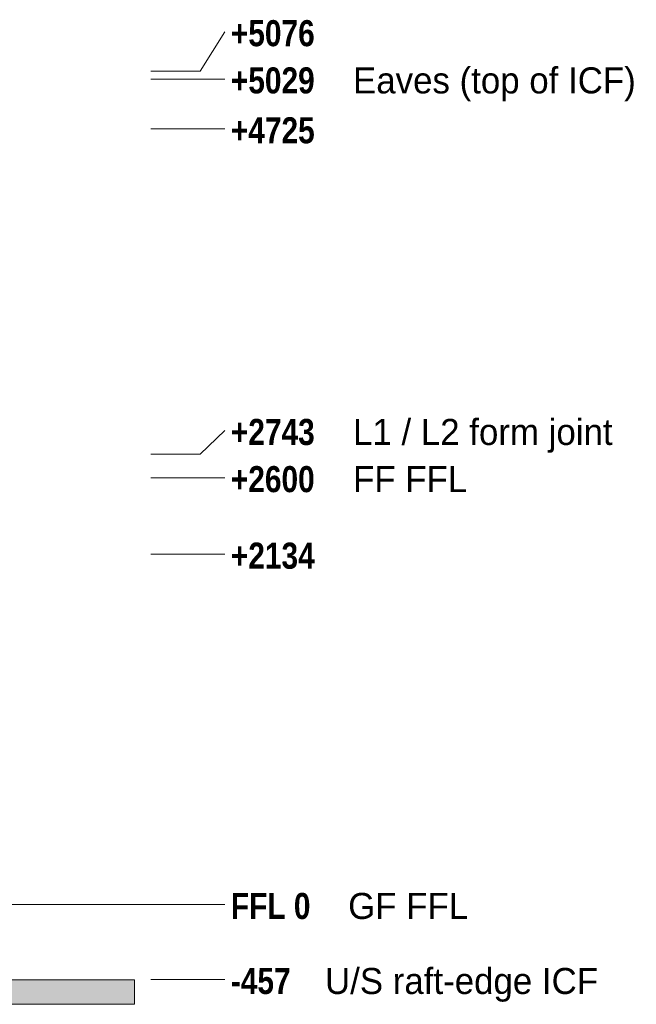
# Model space of a CAD drawing. Header units: millimetres. Extents: x -10877 to 23802, y -8232 to 24555.
# Tile 27 of 27: x 12705 to 16462, y -607 to 5391. Entities that reach past the tile are written whole.
import ezdxf

# ---------------------------------------------------------------- set-up
doc = ezdxf.new("R2010")
doc.units = ezdxf.units.MM
doc.linetypes.add('DASHED', pattern=[1.524, 1.27, -0.254])
for name, color, linetype in [('FILL-LIGHT', 7, 'Continuous'), ('LINE-STEEL', 7, 'Continuous'), ('LINE-STEEL-DASH', 7, 'DASHED'), ('LINE-STEEL_GREY', 7, 'Continuous'), ('TEXT-STEEL', 7, 'Continuous')]:
    doc.layers.add(name, color=color, linetype=linetype)
doc.styles.add('OpenSansCondensed-Bold', font='OpenSansCondensed-Bold.ttf')

msp = doc.modelspace()

# ---------------------------------------------------------------- hatches: boundary and pattern name
at = {"layer": 'FILL-LIGHT', "true_color": 0xdbdbde}
h = msp.add_hatch(color=254, dxfattribs=at)
h.dxf.hatch_style = 1
h.paths.add_polyline_path([(-800, -457.2), (13404, -457.2), (13404, -607.2), (-800, -607.2)])
h = msp.add_hatch(color=254, dxfattribs=at)
h.dxf.hatch_style = 1
h.paths.add_polyline_path([(-800, -607.2), (-800, -457.2), (13404, -457.2), (13404, -607.2)])

# ---------------------------------------------------------------- linework, layer by layer
at = {"layer": 'LINE-STEEL', "lineweight": 5}
for p, q in [((13804, 5076), (13954, 5316.5)), ((13504, 5076), (13804, 5076)), ((13504, 5029), (13804, 5029)), ((13804, 5029), (13954, 5029)), ((13504, 4725), (13804, 4725)), ((13804, 4725), (13954, 4725)), ((13804, 2743), (13954, 2887.5)), ((13504, 2743), (13804, 2743)), ((13504, 2600), (13804, 2600)), ((13804, 2600), (13954, 2600)), ((13504, 2134), (13804, 2134)), ((13804, 2134), (13954, 2134)), ((13504, 0), (13804, 0)), ((13804, 0), (13954, 0)), ((13504, -457), (13804, -457)), ((13804, -457), (13954, -457))]:
    msp.add_line(p, q, dxfattribs=at)
at = {"layer": 'LINE-STEEL-DASH', "lineweight": 5}
msp.add_line((-1700, 0), (13504, 0), dxfattribs=at)
at = {"layer": 'LINE-STEEL_GREY', "lineweight": 5}
for points in [[(-800, -457.2), (13404, -457.2), (13404, -607.2), (-800, -607.2)], [(-800, -607.2), (-800, -457.2), (13404, -457.2), (13404, -607.2)]]:
    msp.add_lwpolyline(points, close=True, dxfattribs=at)

# ---------------------------------------------------------------- texts
at = {"layer": 'TEXT-STEEL', "style": 'OpenSansCondensed-Bold'}
for s, p in [('+5076', (13991.5, 5229)), ('+5029', (13991.5, 4941.5)), ('+4725', (13991.5, 4637.5)), ('+2743', (13991.5, 2800)), ('+2600', (13991.5, 2512.5)), ('+2134', (13991.5, 2046.5)), ('FFL 0', (13991.5, -87.5)), ('-457', (13991.5, -544.5))]:
    msp.add_text(s, height=158.75, dxfattribs=at).set_placement(p)
at = {"layer": 'TEXT-STEEL'}
for s, p in [('Eaves (top of ICF)', (14735.9, 4941.5)), ('L1 / L2 form joint', (14735.9, 2800)), ('FF FFL', (14735.9, 2512.5)), ('GF FFL', (14706, -87.5)), ('U/S raft-edge ICF', (14565, -544.5))]:
    msp.add_text(s, height=158.75, dxfattribs=at).set_placement(p)

doc.saveas('drawing.dxf')
